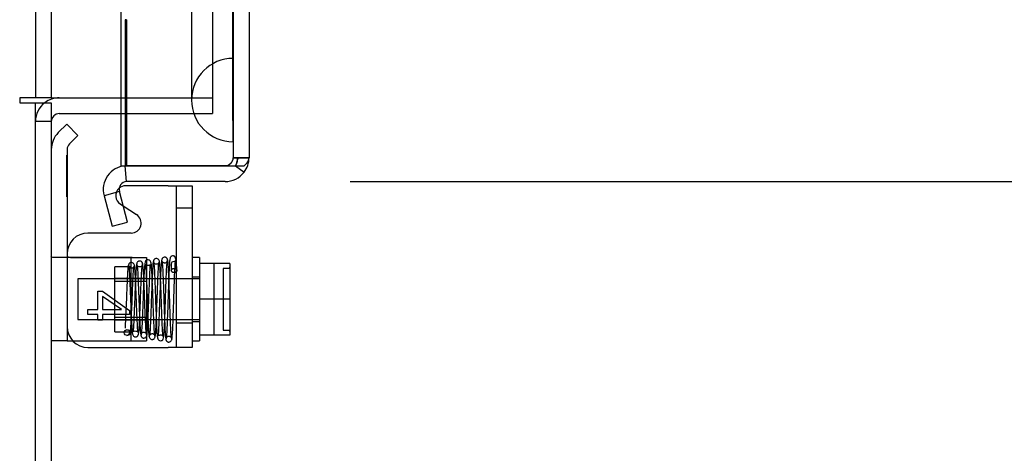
# Model space of a CAD drawing. Header units: inches. Extents: x 1 to 299, y -2 to 199.
# Tile 19 of 65: x 36.01 to 41.92, y 67.32 to 69.92. Entities that reach past the tile are written whole.
import ezdxf
from ezdxf.enums import TextEntityAlignment as Align
from ezdxf.lldxf.tags import DXFTag

# ---------------------------------------------------------------- set-up
doc = ezdxf.new("R2010")
doc.units = ezdxf.units.IN
doc.header["$MEASUREMENT"] = 0
for name, color, linetype in [('COM42667', 7, 'Continuous'), ('COM42780', 7, 'Continuous'), ('COM53955-3', 7, 'Continuous'), ('COM70220', 7, 'Continuous'), ('COM71175-1', 7, 'Continuous'), ('COM71180-3', 7, 'Continuous'), ('Default', 7, 'Continuous'), ('SCC19011', 7, 'Continuous'), ('SPR20265', 7, 'Continuous'), ('WAF25035', 7, 'Continuous')]:
    doc.layers.add(name, color=color, linetype=linetype)
doc.styles.add('SEACAD_Times_New_Roman', font='times.ttf')
tags = doc.linetypes.add('HIDDEN2', pattern=[0.1875, 0.125, -0.0625]).pattern_tags.tags
tags[6:7] = [DXFTag(74, 4), DXFTag(75, 0), DXFTag(340, '0'), DXFTag(46, 0.0), DXFTag(50, 0.0), DXFTag(44, 0.0), DXFTag(45, 0.0)]
tags[4:5] = [DXFTag(74, 4), DXFTag(75, 0), DXFTag(340, '0'), DXFTag(46, 0.0), DXFTag(50, 0.0), DXFTag(44, 0.0), DXFTag(45, 0.0)]
doc.dimstyles.new('HAMMOND_(STH_-_300x200)', dxfattribs={"dimtxt": 1.5, "dimasz": 1.875, "dimexe": 0.75, "dimexo": 0.75, "dimgap": 0.375, "dimtad": 0, "dimtih": 1, "dimtoh": 1, "dimzin": 0, "dimdsep": 46, "dimtxsty": 'SEACAD_Times_New_Roman', "dimblk1": '_SE_FILLED', "dimblk2": '_SE_FILLED', "dimsah": 1, "dimcen": 0.75, "dimadec": 0, "dimazin": 0, "dimtfac": 0.8, "dimtofl": 0, "dimtmove": 1, "dimatfit": 3, "dimfxl": 1, "dimtolj": 1, "dimtzin": 0, "dimarcsym": 0})

# ---------------------------------------------------------------- blocks, each defined once
blk = doc.blocks.new('SE3')
at = {"layer": 'COM42667', "color": 7, "linetype": 'Continuous'}
for p, q in [((36.9, 68.9232), (36.6445, 68.9232)), ((36.9, 68.9232), (37.043, 68.9232)), ((37.043, 68.9232), (37.043, 67.9532)), ((36.6291, 68.8017), (36.7096, 68.7498)), ((36.677, 68.6394), (36.4175, 68.6394)), ((36.4774, 68.1806), (36.4774, 68.2899)), ((36.4774, 68.2899), (36.5057, 68.2899)), ((36.5057, 68.2899), (36.6675, 68.1748)), ((36.6183, 68.1806), (36.5057, 68.2596)), ((36.5057, 68.2596), (36.5057, 68.1806)), ((36.4175, 68.15), (36.4175, 68.1806)), ((36.4175, 68.1806), (36.4774, 68.1806)), ((36.5057, 68.1806), (36.6183, 68.1806)), ((36.6675, 68.1748), (36.6675, 68.15)), ((36.4774, 68.15), (36.4175, 68.15)), ((36.4774, 68.1164), (36.4774, 68.15)), ((36.5057, 68.1164), (36.4774, 68.1164)), ((36.6675, 68.15), (36.5057, 68.15)), ((36.5057, 68.15), (36.5057, 68.1164)), ((36.4175, 67.9532), (36.9, 67.9532)), ((37.043, 67.9532), (36.9, 67.9532))]:
    blk.add_line(p, q, dxfattribs=at)
at = {"layer": 'COM42667', "color": 7, "linetype": 'HIDDEN2'}
for p, q in [((36.948, 68.9232), (36.948, 67.9532)), ((36.612, 68.8128), (36.6291, 68.8017)), ((37.043, 68.7892), (36.948, 68.7892)), ((36.948, 68.1017), (37.043, 68.1017))]:
    blk.add_line(p, q, dxfattribs=at)
blk.add_arc((36.6445, 68.8632), 0.06, 131.50997, 237.15449, dxfattribs=at)
at = {"layer": 'COM42667', "color": 7, "linetype": 'Continuous'}
for centre, radius, start, end in [((36.6445, 68.8632), 0.06, 90, 131.50997), ((36.677, 68.6994), 0.06, 270, 57.15449), ((36.4175, 68.5144), 0.125, 90, 180), ((36.4175, 68.0782), 0.125, 180, 270)]:
    blk.add_arc(centre, radius, start, end, dxfattribs=at)
at = {"layer": 'COM42780', "color": 7, "linetype": 'Continuous'}
for p, q in [((36.2898, 69.2919), (36.2394, 69.2415)), ((36.2898, 69.2919), (36.357, 69.2248)), ((36.357, 69.2248), (36.3066, 69.1744)), ((36.2925, 69.1404), (36.2925, 68.2422)), ((36.2925, 68.2422), (36.2925, 67.9922)), ((36.2925, 67.9922), (36.1975, 67.9922)), ((36.2925, 67.9922), (36.3268, 67.9922))]:
    blk.add_line(p, q, dxfattribs=at)
at = {"layer": 'COM42780', "color": 7, "linetype": 'HIDDEN2'}
for p, q in [((36.2915, 69.1069), (36.2925, 69.1069)), ((36.2915, 69.0471), (36.2915, 69.1069)), ((36.2915, 69.0471), (36.2925, 69.0471)), ((36.2915, 69.0188), (36.2915, 69.0471)), ((36.2915, 69.0188), (36.2925, 69.0188)), ((36.2915, 68.8569), (36.2915, 69.0188)), ((36.2915, 68.9062), (36.2925, 68.9062)), ((36.2915, 68.8569), (36.2925, 68.8569)), ((36.6832, 68.4922), (36.213, 68.4922)), ((36.629, 68.4924), (36.6832, 68.4922)), ((36.6745, 68.4922), (36.6745, 67.9922)), ((36.6832, 68.4922), (36.7695, 68.4922)), ((36.7695, 68.4922), (36.7695, 67.9922)), ((36.5795, 68.0472), (36.5795, 68.4372)), ((36.6745, 68.4372), (36.5795, 68.4372)), ((36.7695, 68.3672), (36.5795, 68.3672)), ((36.7695, 68.3487), (36.5795, 68.3487)), ((36.5795, 68.1357), (36.7695, 68.1357)), ((36.7695, 68.1172), (36.5795, 68.1172)), ((36.3268, 67.9922), (36.3397, 67.9922)), ((36.3397, 67.9922), (36.629, 67.9922)), ((36.5795, 68.0472), (36.6745, 68.0472)), ((36.629, 67.9922), (36.7695, 67.9922))]:
    blk.add_line(p, q, dxfattribs=at)
at = {"layer": 'COM42780', "color": 7, "linetype": 'Continuous'}
for radius in [0.143, 0.048]:
    blk.add_arc((36.3405, 69.1404), radius, 135, 180, dxfattribs=at)
at = {"layer": 'COM42780', "color": 7, "linetype": 'HIDDEN2'}
blk.add_ellipse((37.2978, 68.7422), major_axis=(-14.3225, 0), ratio=0.017455, start_param=1.503851, end_param=1.524085, dxfattribs=at)
for points, knots in [([(36.213, 68.4922), (36.2079, 68.4922), (36.204, 68.4928), (36.1988, 68.4956), (36.1975, 68.4977), (36.1975, 68.5007)], [0, 0, 0, 0, 0.5, 0.5, 1, 1, 1, 1]), ([(36.2925, 68.5007), (36.2925, 68.4991), (36.2937, 68.4977), (36.2972, 68.496), (36.2986, 68.4956), (36.3019, 68.4948), (36.3039, 68.4944), (36.3104, 68.4936), (36.3157, 68.4932), (36.3271, 68.4928), (36.3334, 68.4927), (36.3397, 68.4927)], [0, 0, 0, 0, 0.25, 0.25, 0.375, 0.375, 0.5, 0.5, 0.75, 0.75, 1, 1, 1, 1])]:
    blk.add_open_spline(points, degree=3, knots=knots, dxfattribs=at)
at = {"layer": 'COM53955-3', "color": 7, "linetype": 'Continuous'}
for p, q in [((36.6145, 131.3851), (36.6145, 69.0432)), ((37.3845, 131.3372), (37.3845, 69.0912)), ((37.3845, 69.0912), (37.3845, 69.091)), ((37.3845, 69.0908), (37.3845, 69.091)), ((36.6145, 69.0432), (37.2415, 69.0432)), ((36.6483, 68.948), (36.6401, 69.0426)), ((37.2415, 69.0432), (36.6524, 69.0432)), ((37.2415, 69.0432), (37.2415, 69.0431)), ((37.2415, 69.0432), (37.3549, 69.0432)), ((37.2415, 69.0431), (37.3041, 69.0431)), ((37.3041, 69.0431), (37.3549, 69.004)), ((37.2415, 68.9482), (36.6524, 68.9482)), ((36.6061, 68.8877), (36.5143, 68.8632)), ((36.6551, 68.705), (36.6061, 68.8877)), ((36.5143, 68.8632), (36.5633, 68.6804)), ((36.5633, 68.6804), (36.6551, 68.705))]:
    blk.add_line(p, q, dxfattribs=at)
at = {"layer": 'COM53955-3', "color": 7, "linetype": 'HIDDEN2'}
for p, q in [((37.2895, 131.3372), (37.2895, 69.0912)), ((36.6484, 69.9182), (36.6404, 69.9182)), ((36.6404, 69.9182), (36.6404, 69.0432)), ((36.6484, 69.9182), (36.6484, 69.0432)), ((37.2895, 69.0912), (37.3845, 69.0912)), ((37.3845, 69.091), (37.2895, 69.091)), ((37.2415, 69.0432), (37.2415, 69.0434))]:
    blk.add_line(p, q, dxfattribs=at)
for centre, start, end in [((37.2415, 69.0914), 270, 359.77309), ((37.2415, 69.0912), 270, 359.77309), ((37.2415, 69.0912), 359.77309, 0)]:
    blk.add_arc(centre, 0.048, start, end, dxfattribs=at)
at = {"layer": 'COM53955-3', "color": 7, "linetype": 'Continuous'}
for centre, radius, start, end in [((37.2415, 69.0912), 0.143, 322.43478, 359.8442), ((37.2415, 69.0912), 0.143, 359.92383, 0), ((36.6524, 68.9002), 0.143, 94.96462, 194.99998), ((36.6524, 68.9002), 0.143, 90, 94.9646), ((37.2415, 69.0912), 0.143, 270, 322.43478), ((36.6524, 68.9002), 0.048, 94.9646, 195), ((36.6524, 68.9002), 0.048, 90, 94.9646)]:
    blk.add_arc(centre, radius, start, end, dxfattribs=at)
at = {"layer": 'COM53955-3', "color": 7, "linetype": 'HIDDEN2'}
for points, knots in [([(37.3845, 69.091), (37.3767, 69.0909), (37.3689, 69.0909), (37.3611, 69.0909), (37.353, 69.0908), (37.3449, 69.0908), (37.3368, 69.0905), (37.3344, 69.0905), (37.332, 69.0904), (37.3296, 69.0902), (37.328, 69.0901), (37.3263, 69.09), (37.3246, 69.0898), (37.3233, 69.0896), (37.3219, 69.0893), (37.3207, 69.0889), (37.32, 69.0886), (37.3193, 69.0883), (37.3188, 69.0879), (37.3182, 69.0874), (37.3178, 69.087), (37.3175, 69.0864), (37.3162, 69.0845), (37.3158, 69.0824), (37.3154, 69.0803), (37.3145, 69.0763), (37.3138, 69.0722), (37.3128, 69.0682), (37.3118, 69.064), (37.3106, 69.0598), (37.3091, 69.0556), (37.3077, 69.0515), (37.306, 69.0473), (37.3041, 69.0432)], [0, 0, 0, 0, 0.177165, 0.177165, 0.177165, 0.361608, 0.361608, 0.361608, 0.415508, 0.415508, 0.415508, 0.453914, 0.453914, 0.453914, 0.48497, 0.48497, 0.48497, 0.503403, 0.503403, 0.503403, 0.521794, 0.521794, 0.521794, 0.589718, 0.589718, 0.589718, 0.722354, 0.722354, 0.722354, 0.860771, 0.860771, 0.860771, 1, 1, 1, 1]), ([(37.3041, 69.0431), (37.3075, 69.0503), (37.3101, 69.0577), (37.3131, 69.069), (37.3139, 69.0727), (37.315, 69.0784), (37.3154, 69.0803), (37.3161, 69.0831), (37.3164, 69.084), (37.3172, 69.0859), (37.3177, 69.0868), (37.3196, 69.0883), (37.3208, 69.0888), (37.3235, 69.0895), (37.3249, 69.0896), (37.329, 69.0901), (37.3317, 69.0902), (37.3401, 69.0905), (37.3456, 69.0905), (37.3623, 69.0907), (37.3734, 69.0907), (37.3845, 69.0908)], [0, 0, 0, 0, 0.25, 0.25, 0.375, 0.375, 0.4375, 0.4375, 0.46875, 0.46875, 0.5, 0.5, 0.53125, 0.53125, 0.5625, 0.5625, 0.625, 0.625, 0.75, 0.75, 1, 1, 1, 1])]:
    blk.add_open_spline(points, degree=3, knots=knots, dxfattribs=at)
at = {"layer": 'COM53955-3', "color": 7, "linetype": 'Continuous'}
blk.add_open_spline([(37.3549, 69.0432), (37.3644, 69.0512), (37.3718, 69.0592), (37.3794, 69.0711), (37.3813, 69.0751), (37.3839, 69.083), (37.3845, 69.087), (37.3845, 69.091)], degree=3, knots=[0, 0, 0, 0, 0.5, 0.5, 0.75, 0.75, 1, 1, 1, 1], dxfattribs=at)
at = {"layer": 'COM70220', "color": 7, "linetype": 'HIDDEN2'}
for p, q in [((37.0395, 130.7417), (37.0395, 69.6867)), ((37.2855, 130.7417), (37.2855, 69.6867)), ((37.2875, 130.7417), (37.2875, 69.6867)), ((37.2885, 130.7417), (37.2885, 69.6867)), ((37.0395, 69.6867), (37.0395, 69.4367)), ((37.2855, 69.6867), (37.2855, 69.4367)), ((37.2875, 69.6857), (37.2855, 69.4367)), ((37.2875, 69.6867), (37.2875, 69.1877)), ((37.2885, 69.6857), (37.2875, 69.6857)), ((37.2885, 69.6867), (37.2885, 69.1877)), ((37.2855, 69.4367), (37.2875, 69.1877)), ((37.2875, 69.1877), (37.2885, 69.1877))]:
    blk.add_line(p, q, dxfattribs=at)
blk.add_arc((37.2895, 69.4367), 0.25, 90, 270, dxfattribs=at)
at = {"layer": 'COM71175-1', "color": 7, "linetype": 'HIDDEN2'}
for p, q in [((36.1025, 130.7602), (36.1025, 69.4502)), ((37.1645, 130.7602), (37.1645, 69.4502)), ((36.6145, 69.4502), (37.1645, 69.4502))]:
    blk.add_line(p, q, dxfattribs=at)
at = {"layer": 'COM71175-1', "color": 7, "linetype": 'Continuous'}
for p, q in [((36.1975, 130.7602), (36.1975, 69.4502)), ((36.0075, 69.4502), (36.0075, 69.4202)), ((36.0375, 69.4502), (36.0075, 69.4502)), ((36.0075, 69.4202), (36.1025, 69.4202)), ((36.1975, 69.4502), (36.0375, 69.4502)), ((36.1025, 62.1702), (36.1025, 69.4202)), ((36.1975, 69.4502), (36.2625, 69.4502)), ((36.2625, 69.4502), (36.6145, 69.4502))]:
    blk.add_line(p, q, dxfattribs=at)
at = {"layer": 'COM71180-3', "color": 7, "linetype": 'Continuous'}
for p, q in [((36.1025, 69.4202), (36.1975, 69.4202)), ((36.1975, 69.4202), (36.1975, 62.2182)), ((36.2455, 69.3552), (36.6145, 69.3552))]:
    blk.add_line(p, q, dxfattribs=at)
at = {"layer": 'COM71180-3', "color": 7, "linetype": 'HIDDEN2'}
for p, q in [((37.1645, 69.4502), (37.1645, 69.3552)), ((36.6145, 69.3552), (37.1645, 69.3552)), ((36.1975, 69.3072), (36.1025, 69.3072))]:
    blk.add_line(p, q, dxfattribs=at)
blk.add_arc((36.2455, 69.3072), 0.143, 127.79488, 180, dxfattribs=at)
at = {"layer": 'COM71180-3', "color": 7, "linetype": 'Continuous'}
for radius, end in [(0.143, 127.79488), (0.048, 180)]:
    blk.add_arc((36.2455, 69.3072), radius, 90, end, dxfattribs=at)
at = {"layer": 'SCC19011', "color": 7, "linetype": 'Continuous'}
for p, q in [((37.269, 68.4572), (37.088, 68.4572)), ((37.269, 68.4572), (37.269, 68.2422)), ((37.269, 68.2422), (37.088, 68.2422)), ((37.269, 68.2422), (37.269, 68.0272)), ((37.269, 68.0272), (37.088, 68.0272))]:
    blk.add_line(p, q, dxfattribs=at)
at = {"layer": 'SCC19011', "color": 7, "linetype": 'HIDDEN2'}
for p, q in [((37.174, 68.4572), (37.174, 68.0272)), ((37.229, 68.4266), (37.229, 68.0578)), ((37.259, 68.4266), (37.229, 68.4266)), ((36.356, 68.3642), (36.356, 68.1202)), ((37.088, 68.3642), (36.356, 68.3642)), ((36.356, 68.1202), (37.088, 68.1202)), ((37.229, 68.0578), (37.259, 68.0578))]:
    blk.add_line(p, q, dxfattribs=at)
for points in [[(37.269, 68.4367), (37.269, 68.4341), (37.268, 68.4314), (37.2643, 68.4277), (37.2617, 68.4266), (37.259, 68.4266)], [(37.259, 68.0578), (37.2617, 68.0578), (37.2643, 68.0567), (37.268, 68.0529), (37.269, 68.0503), (37.269, 68.0476)]]:
    blk.add_open_spline(points, degree=3, knots=[0, 0, 0, 0, 0.5, 0.5, 1, 1, 1, 1], dxfattribs=at)
at = {"layer": 'SPR20265', "color": 7, "linetype": 'HIDDEN2'}
blk.add_circle((36.653, 68.0422), 0.0175, dxfattribs=at)
blk.add_ellipse((36.9343, 68.4147), major_axis=(0.0175, 0), ratio=0.707107, dxfattribs=at)
for points, knots in [([(36.7459, 68.4537), (36.7458, 68.4551), (36.7456, 68.4577), (36.7441, 68.4618), (36.7417, 68.4653), (36.7376, 68.469), (36.7316, 68.4715), (36.7245, 68.4714), (36.718, 68.4688), (36.7131, 68.464), (36.7102, 68.458), (36.7098, 68.4544), (36.7096, 68.4523)], [0, 0, 0, 0, 0.063728, 0.130533, 0.198895, 0.267172, 0.397362, 0.518273, 0.643035, 0.768012, 0.887736, 1, 1, 1, 1]), ([(36.8199, 68.0208), (36.819, 68.0246), (36.8176, 68.0317), (36.8153, 68.0646), (36.8132, 68.1072), (36.8112, 68.156), (36.8093, 68.2056), (36.8072, 68.2661), (36.8048, 68.3315), (36.8022, 68.3905), (36.8002, 68.4305), (36.7975, 68.4541), (36.796, 68.4708), (36.7806, 68.4801), (36.7714, 68.4786), (36.7646, 68.4735), (36.761, 68.4672), (36.7584, 68.4555), (36.7564, 68.4315), (36.7542, 68.395), (36.7523, 68.3545), (36.7503, 68.3023), (36.748, 68.2398), (36.7455, 68.1715), (36.7427, 68.1052), (36.7403, 68.0614), (36.7382, 68.0375), (36.7372, 68.0325), (36.7367, 68.0297)], [0, 0, 0, 0, 0.049781, 0.096626, 0.140493, 0.181412, 0.219375, 0.254366, 0.315219, 0.365407, 0.409571, 0.448429, 0.483179, 0.500515, 0.512948, 0.520268, 0.530282, 0.563278, 0.614, 0.64639, 0.683403, 0.724966, 0.771046, 0.821615, 0.876587, 0.935975, 0.967439, 1, 1, 1, 1]), ([(36.8115, 68.471), (36.8105, 68.471), (36.8086, 68.4695), (36.8056, 68.4301), (36.803, 68.3755), (36.8009, 68.3211), (36.7992, 68.2759), (36.7976, 68.2285), (36.7959, 68.181), (36.7941, 68.1357), (36.7924, 68.0948), (36.7906, 68.0606), (36.7888, 68.036), (36.7876, 68.0263), (36.787, 68.0239)], [0, 0, 0, 0, 0.1085772, 0.2218055, 0.3397116, 0.4006659, 0.4627822, 0.5260468, 0.5904271, 0.6559293, 0.722571, 0.7902921, 0.8591042, 0.9290274, 0.9290274, 0.9290274, 0.9290274]), ([(36.8469, 68.4664), (36.8465, 68.4698), (36.8456, 68.4754), (36.8397, 68.4829), (36.8325, 68.4865), (36.8255, 68.4869), (36.8189, 68.4847), (36.8146, 68.4808), (36.8124, 68.4772), (36.8113, 68.4745), (36.8107, 68.4718), (36.8107, 68.4703), (36.8106, 68.4694)], [0, 0, 0, 0, 0.179474, 0.349583, 0.499926, 0.62563, 0.739127, 0.840103, 0.885308, 0.926766, 0.964791, 1, 1, 1, 1]), ([(36.8114, 68.4671), (36.8123, 68.4629), (36.8137, 68.4551), (36.8161, 68.4193), (36.8182, 68.374), (36.8202, 68.3225), (36.8221, 68.2701), (36.8242, 68.2071), (36.8267, 68.1394), (36.8292, 68.0796), (36.8314, 68.0388), (36.8336, 68.0168), (36.8368, 67.9991), (36.8526, 67.9923), (36.8615, 67.9949), (36.8674, 68.0001), (36.8703, 68.0061), (36.8731, 68.0194), (36.875, 68.0469), (36.8772, 68.0874), (36.8791, 68.132), (36.8812, 68.1886), (36.8835, 68.2554), (36.886, 68.3276), (36.8887, 68.3968), (36.8916, 68.454), (36.8935, 68.4674), (36.8946, 68.4746)], [0, 0, 0, 0, 0.0491, 0.09538, 0.138808, 0.179338, 0.21697, 0.251665, 0.31188, 0.361699, 0.405649, 0.444251, 0.478446, 0.494369, 0.504631, 0.51114, 0.52151, 0.555963, 0.608754, 0.641972, 0.679677, 0.721871, 0.768518, 0.819657, 0.875271, 0.935385, 1, 1, 1, 1]), ([(36.8456, 68.4694), (36.8455, 68.4679), (36.8454, 68.4654), (36.8439, 68.4614), (36.8417, 68.4579), (36.8387, 68.4551), (36.8353, 68.4531), (36.8307, 68.4517), (36.825, 68.4516), (36.8188, 68.4539), (36.8143, 68.458), (36.812, 68.4629), (36.8119, 68.4651), (36.8119, 68.4664)], [0, 0, 0, 0, 0.059638, 0.122066, 0.185706, 0.248901, 0.310258, 0.368902, 0.480002, 0.599665, 0.727098, 0.860254, 1, 1, 1, 1]), ([(36.8597, 68.477), (36.8588, 68.472), (36.8574, 68.4629), (36.8551, 68.4268), (36.853, 68.3815), (36.8511, 68.3302), (36.8493, 68.2783), (36.8471, 68.2151), (36.8447, 68.147), (36.8423, 68.0853), (36.8401, 68.046), (36.839, 68.0288), (36.8384, 68.0215), (36.8402, 68.0244), (36.8505, 68.0295), (36.8598, 68.0277), (36.8659, 68.0231), (36.8678, 68.0205), (36.8673, 68.0271), (36.8654, 68.0525), (36.8636, 68.0912), (36.8618, 68.1345), (36.8598, 68.19), (36.8576, 68.256), (36.8551, 68.3273), (36.8523, 68.3956), (36.8499, 68.4396), (36.8478, 68.4629), (36.8469, 68.4673), (36.8463, 68.4698)], [0, 0, 0, 0, 0.049735, 0.096533, 0.140373, 0.181299, 0.219329, 0.254458, 0.31585, 0.366596, 0.411127, 0.450158, 0.467535, 0.482996, 0.497259, 0.507533, 0.513941, 0.523471, 0.556649, 0.609038, 0.642138, 0.679777, 0.721919, 0.768558, 0.819696, 0.875264, 0.93529, 0.967092, 1, 1, 1, 1]), ([(36.8954, 68.4772), (36.8953, 68.4787), (36.8951, 68.4812), (36.8936, 68.4852), (36.8913, 68.4887), (36.8882, 68.4914), (36.8847, 68.4934), (36.8799, 68.4947), (36.874, 68.4944), (36.8675, 68.4915), (36.8607, 68.4841), (36.8597, 68.4782), (36.8591, 68.4734)], [0, 0, 0, 0, 0.055383, 0.112985, 0.171703, 0.230339, 0.287909, 0.343892, 0.45376, 0.576632, 0.710657, 1, 1, 1, 1]), ([(36.8941, 68.4734), (36.894, 68.4712), (36.8936, 68.4678), (36.8884, 68.4619), (36.8815, 68.4593), (36.8748, 68.4594), (36.8694, 68.4616), (36.8659, 68.4644), (36.8637, 68.4668), (36.8621, 68.4695), (36.8611, 68.4722), (36.8605, 68.4749), (36.8604, 68.4764), (36.8604, 68.4772)], [0, 0, 0, 0, 0.192828, 0.364191, 0.509557, 0.628504, 0.736551, 0.787266, 0.835127, 0.879953, 0.921899, 0.961562, 1, 1, 1, 1]), ([(36.8608, 68.4734), (36.8614, 68.4734), (36.8629, 68.4705), (36.8656, 68.4374), (36.8681, 68.3826), (36.8701, 68.3273), (36.8718, 68.2804), (36.8734, 68.2307), (36.8751, 68.1802), (36.8769, 68.1312), (36.8786, 68.0867), (36.8805, 68.0488), (36.8823, 68.0202), (36.8843, 68.0026), (36.8854, 68.0017), (36.8862, 68.0015)], [0.0330952, 0.0330952, 0.0330952, 0.0330952, 0.1046647, 0.2148993, 0.3307832, 0.3911384, 0.4529315, 0.5161815, 0.5808947, 0.6470466, 0.7146675, 0.7837865, 0.8543575, 0.9264187, 1, 1, 1, 1]), ([(36.9518, 68.4151), (36.9509, 68.4395), (36.9486, 68.4732), (36.9423, 68.4948), (36.9356, 68.5012), (36.9281, 68.5032), (36.9216, 68.5019), (36.9168, 68.4988), (36.9136, 68.4955), (36.9099, 68.4882), (36.9082, 68.4745), (36.906, 68.4446), (36.9039, 68.404), (36.9016, 68.3462), (36.899, 68.2715), (36.8962, 68.1849), (36.8936, 68.1136), (36.8915, 68.0648), (36.8897, 68.034), (36.8879, 68.0115), (36.8868, 68.0072), (36.8861, 68.005)], [0, 0, 0, 0, 0.105177, 0.173613, 0.193453, 0.204066, 0.217473, 0.222259, 0.22819, 0.248109, 0.321657, 0.374496, 0.436622, 0.507956, 0.588337, 0.677714, 0.775937, 0.828633, 0.883564, 0.940684, 1, 1, 1, 1]), ([(36.9204, 68.0061), (36.9196, 68.007), (36.918, 68.0113), (36.9152, 68.052), (36.9127, 68.1101), (36.9106, 68.1677), (36.9089, 68.2154), (36.9073, 68.2654), (36.9055, 68.3154), (36.9038, 68.3629), (36.902, 68.4055), (36.9002, 68.441), (36.8983, 68.4662), (36.8966, 68.4787), (36.8956, 68.4796), (36.8952, 68.4794)], [0.0163585, 0.0163585, 0.0163585, 0.0163585, 0.1064242, 0.2179651, 0.334732, 0.395336, 0.4572595, 0.5205071, 0.5850494, 0.6509002, 0.7180961, 0.7865871, 0.856391, 0.9275442, 0.9709488, 0.9709488, 0.9709488, 0.9709488]), ([(36.921, 68.0022), (36.9221, 68.0073), (36.9239, 68.0172), (36.9268, 68.0686), (36.9293, 68.132), (36.9317, 68.2003), (36.9338, 68.2648), (36.9362, 68.3356), (36.9387, 68.4043), (36.9411, 68.448), (36.9421, 68.466), (36.9429, 68.4727), (36.94, 68.4706), (36.9227, 68.4667), (36.9188, 68.4639), (36.9155, 68.4452), (36.9163, 68.4266), (36.9168, 68.4143)], [0, 0, 0, 0, 0.098241, 0.189287, 0.273022, 0.349488, 0.418635, 0.480436, 0.583382, 0.670503, 0.708915, 0.742976, 0.757604, 0.809639, 0.884237, 0.93664, 1, 1, 1, 1]), ([(36.6597, 68.4469), (36.6588, 68.4436), (36.6571, 68.4297), (36.6548, 68.3954), (36.6526, 68.3529), (36.6506, 68.3072), (36.6484, 68.2507), (36.6459, 68.1878), (36.6433, 68.1295), (36.6415, 68.0897), (36.6401, 68.0741), (36.6409, 68.0692)], [0.1018663, 0.1018663, 0.1018663, 0.1018663, 0.1966331, 0.2845261, 0.3655924, 0.4399785, 0.5078067, 0.6234473, 0.7180722, 0.7975388, 0.8688111, 0.8688111, 0.8688111, 0.8688111]), ([(36.6505, 68.0248), (36.656, 68.0265), (36.6684, 68.031), (36.6757, 68.0731), (36.678, 68.1231), (36.6807, 68.1811), (36.6831, 68.2438), (36.6853, 68.3005), (36.6873, 68.3466), (36.6894, 68.3894), (36.6916, 68.4234), (36.6931, 68.4367), (36.6938, 68.4395)], [0, 0, 0, 0, 0.0808944, 0.2156417, 0.2933385, 0.3865592, 0.5004072, 0.5675542, 0.6412269, 0.7213842, 0.807985, 0.900859, 0.900859, 0.900859, 0.900859]), ([(36.6975, 68.4401), (36.6969, 68.4453), (36.6959, 68.4517), (36.6889, 68.4596), (36.6824, 68.4628), (36.6764, 68.4632), (36.6716, 68.4618), (36.6681, 68.4599), (36.665, 68.4571), (36.6627, 68.4537), (36.6612, 68.4497), (36.6611, 68.4471), (36.661, 68.4457)], [0, 0, 0, 0, 0.306204, 0.442937, 0.565203, 0.671636, 0.724965, 0.779543, 0.835119, 0.890984, 0.946216, 1, 1, 1, 1]), ([(36.6619, 68.4419), (36.6628, 68.4365), (36.6643, 68.4268), (36.6667, 68.3907), (36.6688, 68.3471), (36.6708, 68.299), (36.6727, 68.2512), (36.6749, 68.1945), (36.6773, 68.1352), (36.6798, 68.0844), (36.6821, 68.0511), (36.6845, 68.0348), (36.6872, 68.0262), (36.6924, 68.0197), (36.6998, 68.017), (36.7058, 68.0168), (36.7108, 68.0184), (36.7147, 68.0211), (36.7172, 68.0237), (36.7207, 68.0295), (36.7229, 68.0419), (36.7253, 68.0695), (36.7275, 68.1093), (36.7295, 68.1522), (36.7316, 68.2055), (36.734, 68.2671), (36.7365, 68.332), (36.7392, 68.3922), (36.7422, 68.4393), (36.744, 68.4478), (36.7452, 68.452)], [0, 0, 0, 0, 0.04903, 0.095239, 0.1386, 0.17906, 0.216617, 0.251235, 0.311271, 0.360965, 0.404883, 0.443614, 0.460302, 0.474133, 0.480267, 0.485527, 0.493486, 0.496242, 0.499686, 0.510189, 0.546662, 0.602983, 0.637712, 0.676704, 0.719962, 0.767449, 0.819198, 0.875198, 0.935462, 1, 1, 1, 1]), ([(36.696, 68.4457), (36.6959, 68.4449), (36.6958, 68.4434), (36.6952, 68.4408), (36.6941, 68.4381), (36.6925, 68.4354), (36.6904, 68.433), (36.6878, 68.4309), (36.6849, 68.4293), (36.6805, 68.4279), (36.6748, 68.4277), (36.668, 68.43), (36.6629, 68.4355), (36.6626, 68.4383), (36.6625, 68.4401)], [0, 0, 0, 0, 0.039966, 0.079616, 0.120393, 0.163304, 0.208856, 0.257156, 0.308084, 0.361496, 0.478236, 0.623595, 0.798409, 1, 1, 1, 1]), ([(36.7103, 68.4554), (36.7095, 68.4525), (36.708, 68.4469), (36.7057, 68.4182), (36.7036, 68.3802), (36.7017, 68.3359), (36.6999, 68.2902), (36.6977, 68.2336), (36.6953, 68.1713), (36.6928, 68.1132), (36.6907, 68.0746), (36.6894, 68.0559), (36.6885, 68.0466), (36.69, 68.0484), (36.7001, 68.053), (36.709, 68.0516), (36.7155, 68.047), (36.7178, 68.044), (36.7173, 68.049), (36.7156, 68.0693), (36.7139, 68.1005), (36.7122, 68.1365), (36.7103, 68.1838), (36.7081, 68.2412), (36.7056, 68.305), (36.7029, 68.3681), (36.7005, 68.4109), (36.6984, 68.4353), (36.6975, 68.4411), (36.6969, 68.4444)], [0, 0, 0, 0, 0.049939, 0.0969, 0.14087, 0.181903, 0.220016, 0.255212, 0.316712, 0.36753, 0.412116, 0.451209, 0.468803, 0.486761, 0.505968, 0.519918, 0.527389, 0.536914, 0.567904, 0.616244, 0.647589, 0.683715, 0.724589, 0.77021, 0.820572, 0.875612, 0.935345, 0.967089, 1, 1, 1, 1]), ([(36.7104, 68.4514), (36.7114, 68.4503), (36.7132, 68.447), (36.7161, 68.4085), (36.7186, 68.3557), (36.7207, 68.304), (36.7223, 68.261), (36.724, 68.2159), (36.7257, 68.1709), (36.7275, 68.1279), (36.7293, 68.0895), (36.7311, 68.0578), (36.733, 68.0349), (36.7347, 68.0245), (36.7356, 68.0238), (36.736, 68.024)], [0, 0, 0, 0, 0.1044236, 0.214418, 0.3300747, 0.3903404, 0.4520599, 0.5152587, 0.5799584, 0.6461321, 0.713819, 0.7830559, 0.8538041, 0.9261056, 0.9660085, 0.9660085, 0.9660085, 0.9660085]), ([(36.7446, 68.4523), (36.7444, 68.4497), (36.7439, 68.4453), (36.7385, 68.4391), (36.7316, 68.4362), (36.7249, 68.4363), (36.7186, 68.4387), (36.714, 68.4431), (36.7113, 68.4484), (36.7111, 68.4518), (36.7109, 68.4537)], [0, 0, 0, 0, 0.164694, 0.321803, 0.462493, 0.58437, 0.702645, 0.814924, 0.915258, 1, 1, 1, 1]), ([(36.7703, 68.0308), (36.7697, 68.0307), (36.7683, 68.0329), (36.7657, 68.0619), (36.7632, 68.1105), (36.7611, 68.1604), (36.7595, 68.2025), (36.7579, 68.2472), (36.7561, 68.2928), (36.7544, 68.3368), (36.7526, 68.3772), (36.7508, 68.4117), (36.7489, 68.4375), (36.747, 68.4541), (36.7458, 68.4554), (36.7451, 68.4559)], [0.039088, 0.039088, 0.039088, 0.039088, 0.1061352, 0.2175266, 0.3342475, 0.3948655, 0.4568263, 0.5201203, 0.5847208, 0.6506382, 0.7179012, 0.7864571, 0.8563175, 0.9275176, 1, 1, 1, 1]), ([(36.7716, 68.0272), (36.7724, 68.0321), (36.7739, 68.041), (36.7762, 68.0764), (36.7783, 68.12), (36.7803, 68.1688), (36.7822, 68.2182), (36.7843, 68.2776), (36.7867, 68.341), (36.7892, 68.3973), (36.7914, 68.4325), (36.7923, 68.4468), (36.7927, 68.4508), (36.7908, 68.4489), (36.7869, 68.4457), (36.7782, 68.4432), (36.7709, 68.4454), (36.7671, 68.4481), (36.765, 68.45), (36.763, 68.4523), (36.7643, 68.4441), (36.766, 68.4177), (36.7679, 68.379), (36.7696, 68.3361), (36.7716, 68.282), (36.7739, 68.2186), (36.7764, 68.1508), (36.779, 68.0867), (36.782, 68.0349), (36.7839, 68.0238), (36.785, 68.018)], [0, 0, 0, 0, 0.049057, 0.09528, 0.138665, 0.179181, 0.216848, 0.251653, 0.312352, 0.362612, 0.406792, 0.445338, 0.462275, 0.46995, 0.477258, 0.490641, 0.499625, 0.502476, 0.505974, 0.516186, 0.550937, 0.604852, 0.638526, 0.676641, 0.719239, 0.766312, 0.817912, 0.874044, 0.934735, 1, 1, 1, 1]), ([(36.8227, 68.0254), (36.8237, 68.0325), (36.8257, 68.0594), (36.8283, 68.1146), (36.8304, 68.1688), (36.832, 68.214), (36.8337, 68.2614), (36.8354, 68.3089), (36.8371, 68.3542), (36.8389, 68.3948), (36.8406, 68.4286), (36.8424, 68.4533), (36.8437, 68.4626), (36.8443, 68.4647)], [0.1068094, 0.1068094, 0.1068094, 0.1068094, 0.218674, 0.3356272, 0.3962914, 0.4582357, 0.5214735, 0.5860039, 0.6517928, 0.7188683, 0.7872468, 0.856874, 0.9277861, 0.9277861, 0.9277861, 0.9277861]), ([(36.7358, 68.0268), (36.7358, 68.0259), (36.7359, 68.0244), (36.7364, 68.0216), (36.7375, 68.0189), (36.7391, 68.0163), (36.7413, 68.0139), (36.744, 68.0119), (36.7471, 68.0104), (36.7517, 68.0093), (36.7577, 68.0098), (36.765, 68.0136), (36.7708, 68.0215), (36.7717, 68.0274), (36.7722, 68.031)], [0, 0, 0, 0, 0.036353, 0.073764, 0.113325, 0.155834, 0.201742, 0.251197, 0.304133, 0.360387, 0.484485, 0.636448, 0.811563, 1, 1, 1, 1]), ([(36.7372, 68.031), (36.7372, 68.0329), (36.7376, 68.0359), (36.742, 68.0415), (36.7484, 68.0444), (36.755, 68.0448), (36.7605, 68.0431), (36.7643, 68.0405), (36.7667, 68.0381), (36.7686, 68.0353), (36.7699, 68.0324), (36.7707, 68.0295), (36.7708, 68.0278), (36.7708, 68.0268)], [0, 0, 0, 0, 0.185287, 0.350453, 0.492757, 0.610394, 0.717684, 0.769709, 0.820021, 0.868235, 0.914148, 0.957888, 1, 1, 1, 1]), ([(36.7844, 68.0213), (36.7848, 68.0179), (36.7857, 68.0124), (36.7915, 68.005), (36.7988, 68.0015), (36.8058, 68.0011), (36.8123, 68.0034), (36.8173, 68.0078), (36.8202, 68.0134), (36.8205, 68.0169), (36.8206, 68.0187)], [0, 0, 0, 0, 0.174522, 0.341814, 0.49099, 0.617224, 0.732964, 0.83707, 0.926174, 1, 1, 1, 1]), ([(36.7856, 68.0187), (36.7857, 68.0202), (36.7859, 68.0227), (36.7873, 68.0267), (36.7896, 68.0302), (36.7926, 68.033), (36.7959, 68.0349), (36.8005, 68.0364), (36.8062, 68.0365), (36.8123, 68.0342), (36.8169, 68.03), (36.8193, 68.025), (36.8194, 68.0227), (36.8194, 68.0213)], [0, 0, 0, 0, 0.061359, 0.125601, 0.191068, 0.256036, 0.319044, 0.379151, 0.492324, 0.612562, 0.73854, 0.867561, 1, 1, 1, 1]), ([(36.8854, 68.0033), (36.8855, 68.0018), (36.8857, 67.9993), (36.8872, 67.9953), (36.8896, 67.9918), (36.8927, 67.989), (36.8962, 67.987), (36.9009, 67.9856), (36.9067, 67.9857), (36.9132, 67.9885), (36.9181, 67.9933), (36.921, 67.9994), (36.9214, 68.003), (36.9216, 68.0051)], [0, 0, 0, 0, 0.061046, 0.125273, 0.191172, 0.257138, 0.321758, 0.38405, 0.50258, 0.627092, 0.754222, 0.87904, 1, 1, 1, 1]), ([(36.8866, 68.0051), (36.8868, 68.0076), (36.8873, 68.0118), (36.8926, 68.0181), (36.8996, 68.0209), (36.9063, 68.0209), (36.9126, 68.0184), (36.9172, 68.014), (36.92, 68.0086), (36.9203, 68.0051), (36.9204, 68.0033)], [0, 0, 0, 0, 0.172812, 0.334686, 0.477598, 0.599543, 0.715745, 0.824396, 0.920113, 1, 1, 1, 1])]:
    blk.add_open_spline(points, degree=3, knots=knots, dxfattribs=at)
for points in [[(36.8454, 68.4664), (36.8456, 68.4663), (36.8459, 68.4661), (36.8461, 68.4658)], [(36.6625, 68.4477), (36.6621, 68.4484), (36.6617, 68.449), (36.6613, 68.4492)], [(36.695, 68.441), (36.6954, 68.4407), (36.6958, 68.4397), (36.6963, 68.4385)], [(36.6444, 68.062), (36.6472, 68.0596), (36.6513, 68.0593), (36.6557, 68.0595)], [(36.7857, 68.0217), (36.7855, 68.0217), (36.7853, 68.0218), (36.7851, 68.0219)], [(36.8198, 68.0169), (36.82, 68.017), (36.8201, 68.0171), (36.8203, 68.0173)]]:
    blk.add_open_spline(points, degree=3, dxfattribs=at)
at = {"layer": 'WAF25035', "color": 7, "linetype": 'Continuous'}
for p, q in [((37.088, 68.4922), (37.043, 68.4922)), ((37.088, 68.4922), (37.088, 67.9922)), ((37.043, 67.9922), (37.088, 67.9922))]:
    blk.add_line(p, q, dxfattribs=at)
at = {"layer": 'WAF25035', "color": 7, "linetype": 'HIDDEN2'}
for p, q in [((37.088, 68.3747), (37.043, 68.3747)), ((37.043, 68.1097), (37.088, 68.1097))]:
    blk.add_line(p, q, dxfattribs=at)
blk = doc.blocks.new('DMBLK2886')
at = {"layer": 'Default', "linetype": 'Continuous'}
for points in [[(44.5847, 129.6052), (44.2722, 131.4802), (43.9597, 129.6052)], [(44.5847, 70.8232), (43.9597, 70.8232), (44.2722, 68.9482)]]:
    blk.add_hatch(color=7, dxfattribs=at).paths.add_polyline_path(points)
at = {"layer": 'Default', "color": 7, "linetype": 'Continuous'}
for p, q in [((37.697, 131.4802), (45.0222, 131.4802)), ((44.2722, 131.4802), (44.2722, 101.4892)), ((44.2722, 97.2142), (44.2722, 68.9482)), ((37.9915, 68.9482), (45.0222, 68.9482))]:
    blk.add_line(p, q, dxfattribs=at)
at = {"layer": 'Default', "color": 7, "linetype": 'Continuous', "style": 'SEACAD_Times_New_Roman'}
for s, p in [('62.53', (41.713, 100.9642)), ('DOOR', (41.1265, 98.7142))]:
    blk.add_text(s, height=1.5, dxfattribs=at).set_placement(p, align=Align.TOP_LEFT)
blk = doc.blocks.new('_SE_FILLED')
at = {"color": 0}
blk.add_line((0, 0), (-1, 0), dxfattribs=at)
blk.add_solid([(0, 0), (-1, -0.1665), (-1, 0.1665), (0, 0)], dxfattribs=at)

msp = doc.modelspace()

# ---------------------------------------------------------------- block references
at = {"layer": 'Default'}
msp.add_blockref('SE3', (0, 0), dxfattribs=at)

# ---------------------------------------------------------------- dimensions: what is measured, and where the dimension line sits
at = {"layer": 'Default', "color": 7, "linetype": 'Continuous'}
dim = msp.add_linear_dim(base=(44.2722, 131.4802), p1=(36.947, 131.4802), p2=(37.2415, 68.9482), angle=270.26988, text='\\A1;<>\\PDOOR', dimstyle='HAMMOND_(STH_-_300x200)', override={"dimtmove": 0}, dxfattribs=at)
dim.commit()
dim.dimension.update_dxf_attribs({"geometry": 'DMBLK2886', "text_midpoint": (44.2722, 100.2142), "dimtype": 161})

doc.saveas('drawing.dxf')
